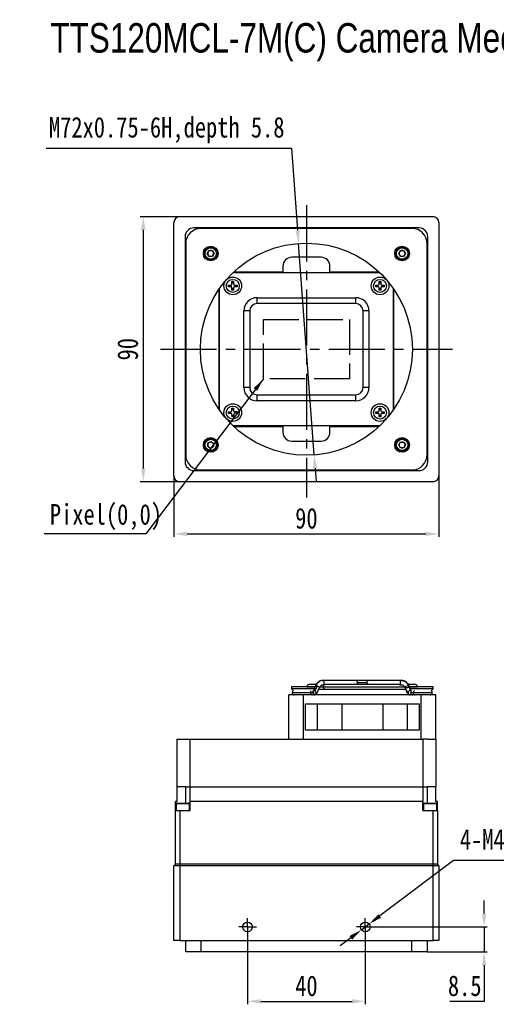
# Model space of a CAD drawing. Header units: millimetres. Extents: x 0 to 18316, y 0 to 776.
# Tile 1 of 6: x 17890 to 18051, y 442 to 776. Entities that reach past the tile are written whole.
import ezdxf

# ---------------------------------------------------------------- set-up
doc = ezdxf.new("R2010")
doc.units = ezdxf.units.MM
for name, pattern in [('ACAD_ISO02W100', [15, 12, -3]), ('CENTER', [50.8, 31.75, -6.35, 6.35, -6.35]), ('CENTER2', [28.575, 19.05, -3.175, 3.175, -3.175])]:
    doc.linetypes.add(name, pattern=pattern)
for name, color, linetype, lineweight in [('粗实线', 7, 'Continuous', 50), ('细实线', 3, 'Continuous', 25), ('细点画线', 1, 'CENTER2', 25), ('细虚线', 2, 'ACAD_ISO02W100', 25)]:
    doc.layers.add(name, color=color, linetype=linetype, lineweight=lineweight)
doc.styles.add('iTek', font='txt', dxfattribs={"width": 0.8, "height": 7})
doc.dimstyles.new('iTek', dxfattribs={"dimscale": 0, "dimtxt": 7, "dimasz": 4.5, "dimexe": 1, "dimexo": 0, "dimgap": 1.5, "dimtad": 1, "dimtoh": 1, "dimdsep": 46, "dimtxsty": 'iTek', "dimcen": 4, "dimclrd": 256, "dimclre": 256, "dimclrt": 256, "dimazin": 2, "dimtfac": 1, "dimtmove": 0, "dimatfit": 3, "dimfxl": 1, "dimlwd": -1, "dimlwe": -1, "dimarcsym": 0})

# ---------------------------------------------------------------- blocks, each defined once
blk = doc.blocks.new('*D71')
at = {"layer": 'Defpoints', "color": 0}
for p in [(17943.99, 709.21), (17931.59, 619.21), (17943.99, 619.21)]:
    blk.add_point(p, dxfattribs=at)
at = {"layer": '细实线'}
for p, q in [((17943.99, 709.21), (17930.59, 709.21)), ((17931.59, 704.71), (17931.59, 623.71)), ((17943.99, 619.21), (17930.59, 619.21))]:
    blk.add_line(p, q, dxfattribs=at)
for points in [[(17930.84, 704.71), (17932.34, 704.71), (17931.59, 709.21)], [(17930.84, 623.71), (17932.34, 623.71), (17931.59, 619.21)]]:
    blk.add_solid(points, dxfattribs=at)
at = {"layer": '细实线', "insert": (17926.33, 664.21), "char_height": 7, "attachment_point": 5, "rotation": 90, "style": 'iTek'}
blk.add_mtext('90', dxfattribs=at)
blk = doc.blocks.new('*D72')
at = {"layer": 'Defpoints', "color": 0}
for p in [(17941.99, 621.21), (18031.99, 621.21), (18031.99, 601.52)]:
    blk.add_point(p, dxfattribs=at)
at = {"layer": '细实线'}
for p, q in [((17941.99, 621.21), (17941.99, 600.52)), ((18031.99, 621.21), (18031.99, 600.52)), ((17946.49, 601.52), (18027.49, 601.52))]:
    blk.add_line(p, q, dxfattribs=at)
for points in [[(17946.49, 602.27), (17946.49, 600.77), (17941.99, 601.52)], [(18027.49, 602.27), (18027.49, 600.77), (18031.99, 601.52)]]:
    blk.add_solid(points, dxfattribs=at)
at = {"layer": '细实线', "insert": (17986.99, 606.78), "char_height": 7, "attachment_point": 5, "style": 'iTek'}
blk.add_mtext('90', dxfattribs=at)
blk = doc.blocks.new('*D74')
at = {"layer": 'Defpoints', "color": 0}
for p in [(18009.99, 468.11), (18027.99, 459.61), (18047.34, 459.61)]:
    blk.add_point(p, dxfattribs=at)
at = {"layer": '细实线'}
for p, q in [((18047.34, 472.61), (18047.34, 477.11)), ((18009.99, 468.11), (18048.34, 468.11)), ((18047.34, 468.11), (18047.34, 459.61)), ((18027.99, 459.61), (18048.34, 459.61)), ((18047.34, 455.11), (18047.34, 442.83)), ((18047.34, 442.83), (18035.67, 442.83))]:
    blk.add_line(p, q, dxfattribs=at)
for points in [[(18046.59, 472.61), (18048.09, 472.61), (18047.34, 468.11)], [(18046.59, 455.11), (18048.09, 455.11), (18047.34, 459.61)]]:
    blk.add_solid(points, dxfattribs=at)
at = {"layer": '细实线', "insert": (18040.76, 448.09), "char_height": 7, "attachment_point": 5, "style": 'iTek'}
blk.add_mtext('8.5', dxfattribs=at)
blk = doc.blocks.new('*D75')
at = {"layer": 'Defpoints', "color": 0}
for p in [(17966.99, 465.11), (18006.99, 465.11), (18006.99, 442.83)]:
    blk.add_point(p, dxfattribs=at)
at = {"layer": '细实线'}
for p, q in [((17966.99, 465.11), (17966.99, 441.83)), ((18006.99, 465.11), (18006.99, 441.83)), ((17971.49, 442.83), (18002.49, 442.83))]:
    blk.add_line(p, q, dxfattribs=at)
for points in [[(17971.49, 443.58), (17971.49, 442.08), (17966.99, 442.83)], [(18002.49, 443.58), (18002.49, 442.08), (18006.99, 442.83)]]:
    blk.add_solid(points, dxfattribs=at)
at = {"layer": '细实线', "insert": (17986.99, 448.07), "char_height": 7, "attachment_point": 5, "style": 'iTek'}
blk.add_mtext('40', dxfattribs=at)
blk = doc.blocks.new('*D76')
at = {"layer": 'Defpoints', "color": 0}
for p in [(18008.31, 469.1), (18005.67, 467.12)]:
    blk.add_point(p, dxfattribs=at)
at = {"layer": '细实线'}
for p, q in [((18036.99, 490.69), (18011.9, 471.81)), ((18085.41, 490.69), (18036.99, 490.69)), ((18005.67, 467.12), (18008.31, 469.1)), ((18002.08, 464.41), (17998.48, 461.71))]:
    blk.add_line(p, q, dxfattribs=at)
for points in [[(18011.45, 472.41), (18012.36, 471.21), (18008.31, 469.1)], [(18001.63, 465.01), (18002.53, 463.81), (18005.67, 467.12)]]:
    blk.add_solid(points, dxfattribs=at)
at = {"layer": '细实线', "insert": (18061.95, 496.78), "char_height": 7, "attachment_point": 5, "style": 'iTek'}
blk.add_mtext('4-M4,depth 6', dxfattribs=at)
blk = doc.blocks.new('*D82')
at = {"layer": 'Defpoints', "color": 0}
for p in [(17984.35, 700.12), (17989.63, 628.31)]:
    blk.add_point(p, dxfattribs=at)
at = {"layer": '细实线'}
for p, q in [((17898.66, 732.48), (17981.97, 732.48)), ((17981.97, 732.48), (17984.02, 704.6)), ((17989.63, 628.31), (17984.35, 700.12)), ((17989.96, 623.82), (17990.29, 619.34))]:
    blk.add_line(p, q, dxfattribs=at)
for points in [[(17984.77, 704.66), (17983.27, 704.55), (17984.35, 700.12)], [(17990.71, 623.88), (17989.21, 623.77), (17989.63, 628.31)]]:
    blk.add_solid(points, dxfattribs=at)
at = {"layer": '细实线', "insert": (17939.56, 738.57), "char_height": 7, "attachment_point": 5, "style": 'iTek'}
blk.add_mtext('M72x0.75-6H,depth 5.8', dxfattribs=at)

msp = doc.modelspace()

# ---------------------------------------------------------------- linework, layer by layer
at = {"layer": '粗实线', "lineweight": 30}
for p, q in [((17943.99, 709.214), (18029.99, 709.214)), ((17941.99, 621.214), (17941.99, 707.214)), ((18025.19, 705.414), (17948.79, 705.414)), ((18031.99, 707.214), (18031.99, 621.214)), ((17945.79, 702.414), (17945.79, 626.014)), ((18022.79, 705.214), (17951.19, 705.214)), ((18028.19, 626.014), (18028.19, 702.414)), ((17945.99, 700.014), (17945.99, 628.414)), ((18027.99, 628.414), (18027.99, 700.014)), ((17953.336, 696.714), (17953.913, 697.714)), ((17953.913, 695.714), (17953.336, 696.714)), ((17953.913, 697.714), (17955.068, 697.714)), ((17955.068, 695.714), (17953.913, 695.714)), ((17955.068, 697.714), (17955.645, 696.714)), ((17955.645, 696.714), (17955.068, 695.714)), ((17991.99, 695.414), (17981.99, 695.414)), ((18018.336, 696.714), (18018.913, 697.714)), ((18018.913, 695.714), (18018.336, 696.714)), ((18018.913, 697.714), (18020.068, 697.714)), ((18020.068, 695.714), (18018.913, 695.714)), ((18020.068, 697.714), (18020.645, 696.714)), ((18020.645, 696.714), (18020.068, 695.714)), ((17978.99, 692.414), (17978.99, 690.414)), ((17994.99, 690.414), (17994.99, 692.414)), ((17962.091, 690.214), (18011.89, 690.214)), ((17978.99, 690.414), (17962.301, 690.414)), ((18011.68, 690.414), (17994.99, 690.414)), ((17960.54, 685.425), (17960.541, 686.005)), ((17961.4, 685.425), (17960.54, 685.425)), ((17960.541, 686.005), (17961.401, 686.005)), ((17960.973, 685.425), (17960.974, 686.005)), ((17961.701, 687.164), (17962.281, 687.164)), ((17961.701, 686.304), (17961.701, 687.164)), ((17961.701, 686.731), (17962.281, 686.731)), ((17962.281, 687.164), (17962.281, 686.304)), ((17963.44, 685.423), (17962.58, 685.424)), ((17962.581, 686.004), (17963.441, 686.003)), ((17963.008, 686.004), (17963.007, 685.424)), ((17963.441, 686.003), (17963.44, 685.423)), ((18010.539, 685.997), (18011.399, 686.001)), ((18010.542, 685.417), (18010.539, 685.997)), ((18011.402, 685.421), (18010.542, 685.417)), ((18010.975, 685.419), (18010.972, 685.999)), ((18011.693, 687.163), (18012.273, 687.166)), ((18011.697, 686.303), (18011.693, 687.163)), ((18011.695, 686.73), (18012.275, 686.733)), ((18012.273, 687.166), (18012.277, 686.306)), ((18012.579, 686.007), (18013.439, 686.011)), ((18013.442, 685.431), (18012.582, 685.427)), ((18013.006, 686.009), (18013.009, 685.429)), ((18013.439, 686.011), (18013.442, 685.431)), ((17957.29, 684.559), (17957.29, 643.869)), ((17957.49, 643.58), (17957.49, 684.848)), ((17961.7, 684.264), (17961.7, 685.124)), ((17962.28, 684.697), (17961.7, 684.697)), ((17962.28, 684.264), (17961.7, 684.264)), ((17962.28, 685.124), (17962.28, 684.264)), ((18011.708, 684.263), (18011.703, 685.123)), ((18012.285, 684.699), (18011.705, 684.696)), ((18012.288, 684.266), (18011.708, 684.263)), ((18012.283, 685.126), (18012.288, 684.266)), ((18016.49, 684.848), (18016.49, 643.58)), ((18016.69, 643.869), (18016.69, 684.559)), ((17970.24, 681.714), (18003.74, 681.714)), ((17970.24, 679.714), (17970.24, 681.714)), ((18003.74, 679.714), (17970.24, 679.714)), ((18003.74, 679.714), (18003.74, 681.714)), ((17965.74, 651.214), (17965.74, 677.214)), ((17967.74, 677.214), (17965.74, 677.214)), ((17967.74, 677.214), (17967.74, 651.214)), ((18008.24, 677.214), (18006.24, 677.214)), ((18006.24, 651.214), (18006.24, 677.214)), ((18008.24, 677.214), (18008.24, 651.214)), ((17967.74, 651.214), (17965.74, 651.214)), ((17970.24, 646.714), (17970.24, 648.714)), ((17970.24, 648.714), (18003.74, 648.714)), ((18003.74, 646.714), (18003.74, 648.714)), ((18008.24, 651.214), (18006.24, 651.214)), ((18003.74, 646.714), (17970.24, 646.714)), ((17960.533, 642.963), (17961.392, 642.987)), ((17960.549, 642.383), (17960.533, 642.963)), ((17961.409, 642.407), (17960.549, 642.383)), ((17960.982, 642.395), (17960.966, 642.975)), ((17961.659, 644.155), (17962.239, 644.172)), ((17961.684, 643.296), (17961.659, 644.155)), ((17961.671, 643.722), (17962.251, 643.739)), ((17961.742, 641.256), (17961.717, 642.116)), ((17962.239, 644.172), (17962.263, 643.312)), ((17962.297, 642.133), (17962.322, 641.273)), ((17962.572, 643.021), (17963.432, 643.045)), ((17963.448, 642.466), (17962.588, 642.441)), ((17962.999, 643.033), (17963.015, 642.453)), ((17963.432, 643.045), (17963.448, 642.466)), ((18010.539, 642.43), (18010.542, 643.01)), ((18011.399, 642.426), (18010.539, 642.43)), ((18010.542, 643.01), (18011.402, 643.006)), ((18010.972, 642.428), (18010.975, 643.008)), ((18011.695, 641.265), (18011.698, 642.125)), ((18011.703, 643.305), (18011.706, 644.165)), ((18011.704, 643.732), (18012.284, 643.73)), ((18011.706, 644.165), (18012.286, 644.163)), ((18012.278, 642.123), (18012.275, 641.263)), ((18012.286, 644.163), (18012.283, 643.303)), ((18013.439, 642.419), (18012.579, 642.422)), ((18012.582, 643.002), (18013.441, 642.999)), ((18013.008, 643), (18013.006, 642.42)), ((18013.441, 642.999), (18013.439, 642.419)), ((17962.309, 641.706), (17961.73, 641.689)), ((17962.322, 641.273), (17961.742, 641.256)), ((18012.275, 641.263), (18011.695, 641.265)), ((18012.277, 641.696), (18011.697, 641.698)), ((18011.89, 638.214), (17962.091, 638.214)), ((17962.301, 638.014), (17978.99, 638.014)), ((17978.99, 638.014), (17978.99, 636.014)), ((17994.99, 636.014), (17994.99, 638.014)), ((17994.99, 638.014), (18011.68, 638.014)), ((17953.489, 631.138), (17953.491, 632.293)), ((17953.491, 632.293), (17954.492, 632.869)), ((17954.492, 632.869), (17955.491, 632.29)), ((17955.491, 632.29), (17955.489, 631.135)), ((17981.99, 633.014), (17991.99, 633.014)), ((18018.336, 631.714), (18018.913, 632.714)), ((18018.913, 632.714), (18020.068, 632.714)), ((18020.068, 632.714), (18020.645, 631.714)), ((17954.489, 630.559), (17953.489, 631.138)), ((17955.489, 631.135), (17954.489, 630.559)), ((18018.913, 630.714), (18018.336, 631.714)), ((18020.068, 630.714), (18018.913, 630.714)), ((18020.645, 631.714), (18020.068, 630.714)), ((17948.79, 623.014), (18025.19, 623.014)), ((17951.19, 623.214), (18022.79, 623.214)), ((18029.99, 619.214), (17943.99, 619.214)), ((17992.434, 551.75), (17992.529, 551.762)), ((18003.819, 551.762), (17992.529, 551.762)), ((18019.351, 551.762), (18008.061, 551.762)), ((18019.73, 551.723), (18019.253, 551.749)), ((18019.744, 551.672), (18019.45, 551.749)), ((17981.97, 549.562), (17981.97, 548.882)), ((17990.01, 549.562), (17981.97, 549.562)), ((17981.97, 548.882), (17982.57, 548.282)), ((17990.01, 548.882), (17981.97, 548.882)), ((17987.19, 549.612), (17989.885, 549.612)), ((17990.264, 550.362), (17987.94, 550.362)), ((17989.388, 548.259), (17990.01, 548.882)), ((17989.576, 548.362), (17989.49, 548.362)), ((17989.576, 548.362), (17989.717, 548.347)), ((17989.974, 549.813), (17989.912, 549.612)), ((17990.01, 548.882), (17990.01, 549.562)), ((17991.203, 548.862), (17993.213, 548.862)), ((17991.554, 549.612), (17992.682, 549.612)), ((17992.529, 550.262), (17992.948, 550.262)), ((17992.682, 549.612), (18020.333, 549.612)), ((17993.213, 548.862), (18020.683, 548.862)), ((18018.408, 550.362), (17993.476, 550.362)), ((18007.531, 551.012), (18004.349, 551.012)), ((18018.933, 550.262), (18019.351, 550.262)), ((18023.94, 550.362), (18021.589, 550.362)), ((18021.908, 549.8), (18021.883, 549.846)), ((18021.883, 549.846), (18021.99, 549.612)), ((18021.995, 549.612), (18021.908, 549.798)), ((18021.97, 549.562), (18021.97, 548.882)), ((18030.01, 549.562), (18021.97, 549.562)), ((18021.97, 548.882), (18022.559, 548.293)), ((18030.01, 548.882), (18021.97, 548.882)), ((18021.991, 549.612), (18024.69, 549.612)), ((18022.49, 548.362), (18022.265, 548.362)), ((18029.369, 548.241), (18030.01, 548.882)), ((18030.01, 548.882), (18030.01, 549.562)), ((17980.99, 531.862), (17980.99, 546.862)), ((17985.99, 546.862), (17980.99, 546.862)), ((17988.542, 547.612), (17982.14, 547.612)), ((18025.99, 546.862), (17985.99, 546.862)), ((17985.99, 531.862), (17985.99, 546.862)), ((17989.633, 546.864), (17989.576, 546.862)), ((18029.74, 547.612), (18023.339, 547.612)), ((18025.99, 531.862), (18025.99, 546.862)), ((18030.99, 546.862), (18025.99, 546.862)), ((18030.99, 531.862), (18030.99, 546.862)), ((17986.647, 543.862), (18025.334, 543.862)), ((17986.647, 534.862), (17986.647, 543.862)), ((17990.724, 534.862), (17990.724, 543.862)), ((17999.04, 543.862), (17999.04, 534.862)), ((18012.941, 543.862), (18012.941, 534.862)), ((18021.256, 543.862), (18021.256, 534.862)), ((18025.334, 543.862), (18025.334, 534.862)), ((18025.334, 534.862), (17986.647, 534.862)), ((17942.99, 531.862), (17947.49, 531.862)), ((17942.99, 531.862), (17942.99, 515.662)), ((17947.49, 531.862), (18026.49, 531.862)), ((17947.49, 515.662), (17947.49, 531.862)), ((18028.063, 531.862), (18026.49, 531.862)), ((18026.49, 531.862), (18026.49, 515.662)), ((18028.063, 531.862), (18030.99, 531.862)), ((18030.99, 531.862), (18030.99, 515.662)), ((17942.99, 515.662), (17942.99, 510.662)), ((17945.99, 515.662), (17942.99, 515.662)), ((17945.99, 515.662), (17947.49, 515.662)), ((17945.99, 510.162), (17945.99, 515.662)), ((17947.49, 515.662), (18026.49, 515.662)), ((17947.49, 510.662), (17947.49, 515.662)), ((18026.49, 515.662), (18026.49, 510.662)), ((18026.49, 515.662), (18027.99, 515.662)), ((18030.99, 515.662), (18027.99, 515.662)), ((18027.99, 515.662), (18027.99, 510.162)), ((18030.99, 510.662), (18030.99, 515.662)), ((17942.99, 510.662), (17942.49, 510.662)), ((17942.49, 507.662), (17942.49, 510.662)), ((17942.74, 509.849), (17942.74, 507.662)), ((17942.912, 509.849), (17942.74, 509.849)), ((17947.24, 509.849), (17942.912, 509.849)), ((17943.053, 510.162), (17943.201, 510.162)), ((17943.201, 510.162), (17946.928, 510.162)), ((17947.24, 507.662), (17947.24, 509.849)), ((18026.49, 510.662), (17947.49, 510.662)), ((17947.49, 507.662), (17947.49, 510.662)), ((18026.49, 507.662), (18026.49, 510.662)), ((18026.74, 509.849), (18026.74, 507.662)), ((18031.24, 509.849), (18026.74, 509.849)), ((18027.053, 510.162), (18030.928, 510.162)), ((18031.49, 510.662), (18030.99, 510.662)), ((18031.24, 507.662), (18031.24, 509.849)), ((18031.49, 507.662), (18031.49, 510.662)), ((17942.49, 489.362), (17942.49, 507.662)), ((17942.49, 507.662), (17943.99, 507.662)), ((17943.99, 507.662), (17943.99, 489.362)), ((17943.99, 507.662), (17947.49, 507.662)), ((18026.49, 507.662), (18029.99, 507.662)), ((18029.99, 489.362), (18029.99, 507.662)), ((18029.99, 507.662), (18031.49, 507.662)), ((18031.49, 507.662), (18031.49, 489.362)), ((17942.49, 489.362), (17941.99, 488.862)), ((17943.99, 488.862), (17941.99, 488.862)), ((17941.99, 463.462), (17941.99, 488.862)), ((17943.99, 489.362), (17942.49, 489.362)), ((18029.99, 489.362), (17943.99, 489.362)), ((17943.99, 488.862), (17943.99, 489.362)), ((18029.99, 488.862), (17943.99, 488.862)), ((17943.99, 488.862), (17943.99, 463.462)), ((18031.49, 489.362), (18029.99, 489.362)), ((18029.99, 488.862), (18029.99, 489.362)), ((18031.99, 488.862), (18029.99, 488.862)), ((18029.99, 463.462), (18029.99, 488.862)), ((18031.99, 488.862), (18031.49, 489.362)), ((18031.99, 488.862), (18031.99, 463.462)), ((17943.99, 463.462), (17941.99, 463.462)), ((17943.99, 463.462), (18029.99, 463.462)), ((17945.99, 459.612), (17945.99, 463.462)), ((17951.19, 463.462), (17951.19, 459.612)), ((18022.79, 459.612), (18022.79, 463.462)), ((18027.99, 463.462), (18027.99, 459.612)), ((18031.99, 463.462), (18029.99, 463.462)), ((17951.19, 459.612), (17945.99, 459.612)), ((18022.79, 459.612), (17951.19, 459.612)), ((18027.99, 459.612), (18022.79, 459.612))]:
    msp.add_line(p, q, dxfattribs=at)
at = {"layer": '粗实线', "lineweight": 30, "flags": 128}
for points in [[(17992.529, 550.262), (17992.732, 550.319), (17992.904, 550.481), (17993.019, 550.725), (17993.059, 551.012), (17993.019, 551.299), (17992.904, 551.542), (17992.732, 551.705), (17992.529, 551.762)], [(18019.351, 551.762), (18019.148, 551.705), (18018.976, 551.542), (18018.861, 551.299), (18018.821, 551.012), (18018.861, 550.725), (18018.976, 550.481), (18019.148, 550.319), (18019.351, 550.262)], [(18019.45, 551.749), (18019.554, 551.705), (18019.625, 551.654)], [(17990.557, 549.846), (17990.296, 549.884), (17990.096, 549.881), (17989.987, 549.836), (17989.975, 549.816)], [(18021.815, 549.4), (18021.574, 549.379), (18021.295, 549.319), (18021.02, 549.229), (18020.792, 549.123), (18020.643, 549.016), (18020.599, 548.926), (18020.664, 548.866), (18020.71, 548.854)]]:
    msp.add_lwpolyline(points, dxfattribs=at)
at = {"layer": '粗实线', "lineweight": 30}
for centre, radius in [((17986.99, 664.214), 36), ((17954.49, 696.714), 2.5), ((17954.49, 696.714), 2.25), ((17954.49, 696.714), 1.937), ((18019.49, 696.714), 2.5), ((18019.49, 696.714), 2.25), ((18019.49, 696.714), 1.938), ((17961.99, 685.714), 3), ((18011.99, 685.714), 3), ((17961.99, 685.714), 2.2), ((18011.99, 685.714), 2.2), ((17961.99, 642.714), 3), ((18011.99, 642.714), 3), ((17961.99, 642.714), 2.2), ((18011.99, 642.714), 2.2), ((17954.49, 631.714), 2.5), ((17954.49, 631.714), 2.25), ((17954.49, 631.714), 1.938), ((18019.49, 631.714), 2.5), ((18019.49, 631.714), 2.25), ((18019.49, 631.714), 1.937), ((17966.99, 468.112), 1.65), ((18006.99, 468.112), 1.65)]:
    msp.add_circle(centre, radius, dxfattribs=at)
for centre, radius, start, end in [((17943.99, 707.214), 2, 90, 180), ((18029.99, 707.214), 2, 0, 90), ((17948.79, 702.414), 3, 90, 180), ((18025.19, 702.414), 3, 0, 90), ((17951.19, 700.014), 5.2, 90, 180), ((18022.79, 700.014), 5.2, 0, 90), ((17954.49, 696.714), 1, 150, 210), ((17954.49, 696.714), 1, 90, 150), ((17954.49, 696.714), 1, 210, 270), ((17954.49, 696.714), 1, 30, 90), ((17954.49, 696.714), 1, 270, 330), ((17954.49, 696.714), 1, 330, 30), ((17981.99, 692.414), 3, 90, 180), ((17991.99, 692.414), 3, 0, 90), ((18019.49, 696.714), 1, 150, 210), ((18019.49, 696.714), 1, 90, 150), ((18019.49, 696.714), 1, 210, 270), ((18019.49, 696.714), 1, 30, 90), ((18019.49, 696.714), 1, 270, 330), ((18019.49, 696.714), 1, 330, 30), ((17961.4, 685.125), 0.3, 359.96566, 89.96566), ((17961.401, 686.305), 0.3, 269.96566, 359.96566), ((17962.58, 685.124), 0.3, 89.96566, 179.96566), ((17962.581, 686.304), 0.3, 179.96566, 269.96566), ((18011.397, 686.301), 0.3, 270.28545, 0.28545), ((18011.403, 685.121), 0.3, 0.28545, 90.28545), ((18012.577, 686.307), 0.3, 180.28545, 270.28545), ((18012.583, 685.127), 0.3, 90.28545, 180.28545), ((17970.24, 677.214), 4.5, 90, 180), ((17970.24, 677.214), 2.5, 90, 180), ((18003.74, 677.214), 4.5, 0, 90), ((18003.74, 677.214), 2.5, 0, 90), ((17970.24, 651.214), 4.5, 180, 270), ((17970.24, 651.214), 2.5, 180, 270), ((18003.74, 651.214), 4.5, 270, 0), ((18003.74, 651.214), 2.5, 270, 0), ((17961.384, 643.287), 0.3, 271.63615, 1.63615), ((17961.417, 642.108), 0.3, 1.63615, 91.63615), ((17962.563, 643.321), 0.3, 181.63615, 271.63615), ((17962.597, 642.141), 0.3, 91.63615, 181.63615), ((18011.398, 642.126), 0.3, 359.78132, 89.78132), ((18011.403, 643.306), 0.3, 269.78132, 359.78132), ((18012.578, 642.122), 0.3, 89.78132, 179.78132), ((18012.583, 643.302), 0.3, 179.78132, 269.78132), ((17981.99, 636.014), 3, 180, 270), ((17991.99, 636.014), 3, 270, 0), ((17954.49, 631.714), 1, 119.90931, 179.90931), ((17954.49, 631.714), 1, 59.90931, 119.90931), ((17954.49, 631.714), 1, 359.90931, 59.90931), ((18019.49, 631.714), 1, 150, 210), ((18019.49, 631.714), 1, 90, 150), ((18019.49, 631.714), 1, 30, 90), ((18019.49, 631.714), 1, 330, 30), ((17951.19, 628.414), 5.2, 180, 270), ((17954.49, 631.714), 1, 179.90931, 239.90931), ((17954.49, 631.714), 1, 239.90931, 299.90931), ((17954.49, 631.714), 1, 299.90931, 359.90931), ((18019.49, 631.714), 1, 210, 270), ((18019.49, 631.714), 1, 270, 330), ((18022.79, 628.414), 5.2, 270, 0), ((17948.79, 626.014), 3, 180, 270), ((18025.19, 626.014), 3, 270, 0), ((17943.99, 621.214), 2, 180, 270), ((18029.99, 621.214), 2, 270, 0), ((18003.686, 551.106), 0.67, 351.95142, 78.57683), ((18008.194, 551.106), 0.67, 101.42343, 188.04832), ((17988.756, 547.616), 0.756, 359.65032, 52.06878), ((17989.552, 547.613), 0.753, 276.15024, 77.31254), ((17990.526, 548.721), 1.126, 37.57053, 88.3807), ((18003.521, 550.971), 0.83, 312.72089, 2.80459), ((18008.36, 550.971), 0.83, 177.19573, 227.27879), ((18021.527, 548.44), 1.451, 75.82456, 137.3457), ((18022.278, 547.624), 0.738, 91.00906, 180.97602), ((18023.122, 547.617), 0.754, 122.64589, 180.40102), ((17988.777, 547.597), 0.736, 270.45697, 1.11672), ((17989.614, 547.567), 0.705, 268.55599, 301.69301), ((18022.278, 547.599), 0.738, 179.02399, 268.98979), ((18023.101, 547.595), 0.733, 178.69393, 269.33958), ((17943.053, 509.849), 0.312, 90, 180), ((17946.928, 509.849), 0.312, 0, 90), ((18027.053, 509.849), 0.312, 90, 180), ((18030.928, 509.849), 0.312, 0, 90)]:
    msp.add_arc(centre, radius, start, end, dxfattribs=at)
for points, knots in [([(17992.151, 551.723), (17991.857, 551.638), (17991.284, 551.472), (17990.603, 550.848), (17990.19, 550.273), (17990.056, 549.901), (17990.025, 549.816)], [0, 0, 0, 0, 0.3257369, 0.6353971, 0.9160638, 1, 1, 1, 1]), ([(17992.529, 551.762), (17992.271, 551.731), (17991.744, 551.669), (17991.025, 551.154), (17990.506, 550.535), (17990.322, 550.041), (17990.264, 549.884)], [0, 0, 0, 0, 0.27946523, 0.57180302, 0.86414053, 1, 1, 1, 1]), ([(18008.061, 551.762), (18007.766, 551.762), (18007.312, 551.762), (18006.554, 551.762), (18005.94, 551.762), (18005.327, 551.762), (18004.568, 551.762), (18004.114, 551.762), (18003.819, 551.762)], [0, 0, 0, 0, 0.2394569, 0.3683603, 0.4999998, 0.6316393, 0.7605431, 1, 1, 1, 1]), ([(18019.69, 551.692), (18019.833, 551.671), (18020.243, 551.612), (18020.859, 551.153), (18021.463, 550.397), (18021.699, 549.728), (18021.815, 549.4)], [0, 0, 0, 0, 0.1520729, 0.4389246, 0.7257763, 1, 1, 1, 1]), ([(18021.839, 549.859), (18021.813, 549.93), (18021.683, 550.287), (18021.276, 550.848), (18020.597, 551.472), (18020.023, 551.638), (18019.73, 551.723)], [0, 0, 0, 0, 0.0705079, 0.3552885, 0.6694878, 1, 1, 1, 1]), ([(17982.57, 548.282), (17982.486, 548.233), (17982.307, 548.128), (17982.15, 547.846), (17982.146, 547.637), (17982.144, 547.537)], [0, 0, 0, 0, 0.3175651, 0.6741118, 1, 1, 1, 1]), ([(17987.94, 550.362), (17987.84, 550.35), (17987.632, 550.326), (17987.368, 550.13), (17987.199, 549.848), (17987.196, 549.637), (17987.194, 549.537)], [0, 0, 0, 0, 0.23877216, 0.50000201, 0.76123233, 1, 1, 1, 1]), ([(17988.311, 548.209), (17988.344, 548.18), (17988.434, 548.101), (17988.52, 547.882), (17988.535, 547.7), (17988.542, 547.612)], [0, 0, 0, 0, 0.2279307, 0.627313, 1, 1, 1, 1]), ([(17989.632, 546.864), (17989.783, 546.896), (17990.128, 546.968), (17990.572, 547.43), (17990.975, 548.093), (17991.174, 548.701), (17991.252, 548.94)], [0, 0, 0, 0, 0.20756254, 0.47514664, 0.79363116, 1, 1, 1, 1]), ([(17990.557, 549.846), (17990.494, 549.641), (17990.364, 549.22), (17990.136, 548.734), (17989.909, 548.407), (17989.78, 548.367), (17989.717, 548.347)], [0, 0, 0, 0, 0.2438502, 0.4999991, 0.7561465, 1, 1, 1, 1]), ([(17991.28, 548.919), (17991.337, 549.086), (17991.46, 549.45), (17991.766, 549.896), (17992.172, 550.23), (17992.473, 550.26), (17992.627, 550.275)], [0, 0, 0, 0, 0.2061712, 0.4482985, 0.7178504, 1, 1, 1, 1]), ([(17992.948, 550.262), (17992.902, 550.217), (17992.802, 550.116), (17992.702, 549.883), (17992.689, 549.7), (17992.682, 549.612)], [0, 0, 0, 0, 0.2989315, 0.6615761, 1, 1, 1, 1]), ([(17992.682, 549.612), (17992.688, 549.523), (17992.702, 549.34), (17992.816, 549.083), (17992.993, 548.911), (17993.159, 548.842), (17993.243, 548.87), (17993.259, 548.875)], [0, 0, 0, 0, 0.2138942, 0.4431095, 0.7056619, 0.9456433, 1, 1, 1, 1]), ([(17993.49, 550.36), (17993.483, 550.361), (17993.452, 550.365), (17993.369, 550.351), (17993.252, 550.323), (17993.131, 550.289), (17993.026, 550.266), (17992.971, 550.263), (17992.948, 550.262)], [0, 0, 0, 0, 0.0510886, 0.2510355, 0.4537395, 0.6529392, 0.848333, 1, 1, 1, 1]), ([(18018.933, 550.262), (18018.901, 550.264), (18018.838, 550.268), (18018.721, 550.297), (18018.602, 550.33), (18018.489, 550.356), (18018.403, 550.366), (18018.369, 550.358), (18018.358, 550.356)], [0, 0, 0, 0, 0.181724, 0.36351, 0.5436875, 0.7239105, 0.9079893, 1, 1, 1, 1]), ([(18019.253, 550.275), (18019.407, 550.26), (18019.708, 550.23), (18020.114, 549.896), (18020.42, 549.45), (18020.543, 549.086), (18020.6, 548.919)], [0, 0, 0, 0, 0.2821493, 0.5517013, 0.793829, 1, 1, 1, 1]), ([(18020.645, 549.014), (18020.722, 548.809), (18020.922, 548.284), (18021.34, 547.912), (18021.595, 547.685)], [0, 0, 0, 0, 0.3899654, 1, 1, 1, 1]), ([(18020.651, 548.862), (18020.707, 548.691), (18020.876, 548.168), (18021.245, 547.538), (18021.596, 547.08), (18021.829, 547.009), (18021.869, 546.997)], [0, 0, 0, 0, 0.1869435, 0.5707641, 0.9255047, 1, 1, 1, 1]), ([(18020.934, 548.398), (18020.936, 548.395), (18021.071, 548.097), (18021.335, 547.892), (18021.596, 547.689)], [0, 0, 0, 0, 0.0116085, 1, 1, 1, 1]), ([(18023.598, 548.238), (18023.555, 548.201), (18023.454, 548.114), (18023.36, 547.882), (18023.346, 547.7), (18023.339, 547.612)], [0, 0, 0, 0, 0.2790766, 0.6520017, 1, 1, 1, 1]), ([(18024.686, 549.537), (18024.685, 549.637), (18024.681, 549.848), (18024.513, 550.13), (18024.249, 550.326), (18024.04, 550.35), (18023.94, 550.362)], [0, 0, 0, 0, 0.2387677, 0.4999968, 0.7612272, 1, 1, 1, 1]), ([(18029.737, 547.537), (18029.735, 547.636), (18029.73, 547.845), (18029.588, 548.108), (18029.432, 548.203), (18029.369, 548.241)], [0, 0, 0, 0, 0.35387814, 0.74104866, 1, 1, 1, 1]), ([(17982.144, 547.687), (17982.145, 547.586), (17982.149, 547.376), (17982.317, 547.094), (17982.581, 546.898), (17982.79, 546.874), (17982.89, 546.862)], [0, 0, 0, 0, 0.2387768, 0.5000039, 0.7612313, 1, 1, 1, 1]), ([(17988.542, 547.612), (17988.535, 547.523), (17988.522, 547.34), (17988.408, 547.082), (17988.23, 546.912), (17988.074, 546.842), (17988, 546.865), (17987.994, 546.867)], [0, 0, 0, 0, 0.2214661, 0.4588063, 0.7306535, 0.9791305, 1, 1, 1, 1]), ([(17989.512, 547.612), (17989.39, 547.612), (17989.172, 547.612), (17988.734, 547.612), (17988.542, 547.612)], [0, 0, 0, 0, 0.5600008, 1, 1, 1, 1]), ([(18023.339, 547.612), (18023.098, 547.612), (18022.667, 547.612), (18022.459, 547.612), (18022.368, 547.612)], [0, 0, 0, 0, 0.559999, 1, 1, 1, 1]), ([(18023.339, 547.612), (18023.345, 547.523), (18023.359, 547.34), (18023.472, 547.082), (18023.65, 546.913), (18023.803, 546.842), (18023.873, 546.863), (18023.875, 546.864)], [0, 0, 0, 0, 0.2244401, 0.4649675, 0.7404656, 0.9922808, 1, 1, 1, 1]), ([(18028.99, 546.862), (18029.09, 546.874), (18029.299, 546.898), (18029.563, 547.094), (18029.731, 547.376), (18029.735, 547.586), (18029.737, 547.687)], [0, 0, 0, 0, 0.2387702, 0.4999953, 0.761223, 1, 1, 1, 1])]:
    msp.add_open_spline(points, degree=3, knots=knots, dxfattribs=at)
at = {"layer": '细点画线'}
for p, q in [((17986.99, 713.065), (17986.99, 613.836)), ((17937.414, 664.214), (18036.55, 664.214)), ((17966.99, 468.112), (17963.99, 468.112)), ((17966.99, 468.112), (17966.99, 471.112)), ((17966.99, 468.112), (17969.99, 468.112)), ((17966.99, 468.112), (17966.99, 465.112)), ((18006.99, 468.112), (18003.99, 468.112)), ((18006.99, 468.112), (18006.99, 471.112)), ((18006.99, 468.112), (18009.99, 468.112)), ((18006.99, 468.112), (18006.99, 465.112))]:
    msp.add_line(p, q, dxfattribs=at)
at = {"layer": '细虚线'}
for p, q in [((17972.382, 674.314), (18001.582, 674.314)), ((17972.382, 654.114), (17972.382, 674.314)), ((18001.582, 674.314), (18001.582, 654.114)), ((18001.582, 654.114), (17972.382, 654.114))]:
    msp.add_line(p, q, dxfattribs=at)

# ---------------------------------------------------------------- texts
at = {"layer": '细实线', "color": 1, "linetype": 'CENTER', "insert": (17900.035, 774.921), "char_height": 10, "width": 396.77702, "attachment_point": 1, "style": 'iTek'}
msp.add_mtext('{\\f@方正黑体简体|b0|i0|c134|p2;\\C0;TTS120MCL-7M(C)\\f@方正黑体简体|b0|i0|c0|p2; Camera Mechanical Dimensions(in mm)}', dxfattribs=at)
at = {"layer": '细实线', "insert": (17899.86, 611.662), "char_height": 7, "width": 23.52683, "attachment_point": 1, "style": 'iTek'}
msp.add_mtext('Pixel(0,0)', dxfattribs=at)

# ---------------------------------------------------------------- dimensions: what is measured, and where the dimension line sits
at = {"layer": '细实线'}
for p1, p2, text, picture, middle in [((17989.632, 628.311), (17984.349, 700.117), 'M72x0.75-6H,depth 5.8', '*D82', (17939.562, 732.48)), ((18005.672, 467.12), (18008.309, 469.104), '4-M4,depth 6', '*D76', (18061.95, 490.688))]:
    dim = msp.add_diameter_dim_2p(p1=p1, p2=p2, text=text, dimstyle='iTek', override={"dimscale": 1}, dxfattribs=at)
    dim.commit()
    dim.dimension.update_dxf_attribs({"geometry": picture, "text_midpoint": middle, "dimtype": 163})
dim = msp.add_linear_dim(base=(17931.592, 619.214), p1=(17943.99, 709.214), p2=(17943.99, 619.214), angle=90, dimstyle='iTek', override={"dimscale": 1}, dxfattribs=at)
dim.commit()
dim.dimension.update_dxf_attribs({"geometry": '*D71', "text_midpoint": (17926.326, 664.214)})
dim = msp.add_linear_dim(base=(18031.99, 601.515), p1=(17941.99, 621.214), p2=(18031.99, 621.214), dimstyle='iTek', override={"dimscale": 1}, dxfattribs=at)
dim.commit()
dim.dimension.update_dxf_attribs({"geometry": '*D72', "text_midpoint": (17986.99, 606.781)})
dim = msp.add_linear_dim(base=(18047.338, 459.612), p1=(18009.99, 468.112), p2=(18027.99, 459.612), angle=90, dimstyle='iTek', override={"dimscale": 1}, dxfattribs=at)
dim.commit()
dim.dimension.update_dxf_attribs({"geometry": '*D74', "text_midpoint": (18040.756, 442.828), "dimtype": 160})
dim = msp.add_linear_dim(base=(18006.99, 442.828), p1=(17966.99, 465.112), p2=(18006.99, 465.112), dimstyle='iTek', override={"dimscale": 1}, dxfattribs=at)
dim.commit()
dim.dimension.update_dxf_attribs({"geometry": '*D75', "text_midpoint": (17986.99, 442.828), "dimtype": 160})

# ---------------------------------------------------------------- leaders
msp.add_leader([(17972.382, 654.114), (17932.477, 601.515), (17897.973, 601.515)], dimstyle='iTek', override={"dimscale": 1, "dimtad": 0}, dxfattribs=at)

doc.saveas('drawing.dxf')
